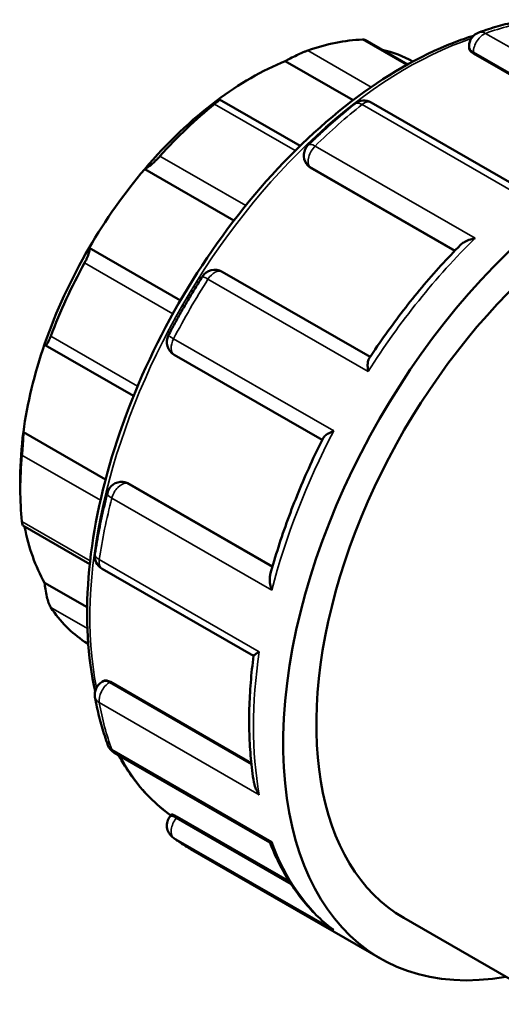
# Model space of a CAD drawing. Header units: millimetres. Extents: x 0 to 905, y -402 to 710.
# Tile 11 of 12: x 754 to 804, y 609 to 710. Entities that reach past the tile are written whole.
import ezdxf

# ---------------------------------------------------------------- set-up
doc = ezdxf.new("R2010")
doc.units = ezdxf.units.MM
doc.layers.add('Visible (ANSI)', color=7, linetype='Continuous', lineweight=50)
doc.layers.add('Visible Narrow (ANSI)', color=7, linetype='Continuous', lineweight=35)

msp = doc.modelspace()

# ---------------------------------------------------------------- linework, layer by layer
at = {"layer": 'Visible (ANSI)'}
for p, q in [((794.125, 705.375), (789.738, 707.902)), ((800.449, 707.058), (800.449, 707.251)), ((800.889, 706.506), (815.346, 698.18)), ((781.571, 705.71), (788.53, 701.702)), ((794.663, 705.674), (794.667, 705.672)), ((783.086, 697.01), (774.812, 701.775)), ((805.959, 692.503), (790.394, 701.466)), ((783.81, 695.078), (783.747, 695.169)), ((767.128, 694.623), (776.293, 689.345)), ((784.115, 694.804), (798.984, 686.242)), ((761.407, 686.524), (770.791, 681.12)), ((790.276, 675.324), (775.069, 684.081)), ((756.908, 676.541), (765.976, 671.319)), ((770.152, 675.559), (785.357, 666.804)), ((754.666, 667.616), (763.111, 662.753)), ((754.347, 662.952), (754.347, 661.73)), ((764.886, 662.491), (764.996, 662.481)), ((765.38, 662.355), (780.251, 653.792)), ((754.609, 657.998), (761.485, 654.038)), ((762.749, 653.577), (778.311, 644.615)), ((756.851, 652.138), (761.215, 649.625)), ((760.98, 646.056), (761.328, 645.855)), ((762.749, 641.951), (762.916, 642.047)), ((763.614, 641.945), (778.078, 633.616)), ((764.001, 634.672), (779.984, 625.468)), ((769.732, 628.135), (769.895, 628.338)), ((770.472, 628.077), (781.993, 621.442)), ((771.844, 624.768), (791.346, 613.538)), ((793.741, 617.697), (809.14, 608.83))]:
    msp.add_line(p, q, dxfattribs=at)
for centre, start, end in [((801.949, 707.251), 109.57816, 180), ((789.646, 700.166), 60.06401, 128.52221), ((784.975, 696.03), 134.38805, 215.02709), ((774.32, 682.781), 60.06401, 147.5592), ((770.901, 676.859), 152.44025, 240.06401), ((764.749, 660.997), 84.76275, 165.5934), ((763.498, 654.876), 171.44355, 240.06401), ((763.498, 640.651), 119.93599, 190.3147), ((764.749, 635.972), 200.04243, 240.06401), ((770.901, 627.195), 141.19183, 232.60651)]:
    msp.add_arc(centre, 1.5, start, end, dxfattribs=at)
for centre, major_axis, start_param, end_param in [((779.096, 675.982), (17.466, 30.33), 0.3497393, 0.5888711), ((778.035, 676.593), (16.718, 29.031), 0.0053324, 0.1777829), ((778.035, 676.593), (-16.718, -29.031), 3.7752436, 4.0748706), ((815.3, 655.134), (23.954, 41.596), 5.8321585, 9.8758048), ((778.035, 676.593), (-16.718, -29.031), 4.0748706, 4.4035621), ((779.096, 675.982), (17.466, 30.33), 0.9780578, 1.2171896), ((778.035, 676.593), (-16.718, -29.031), 4.4035621, 4.7031891), ((815.3, 655.134), (-21.558, -37.436), 3.8266153, 6.2831853), ((778.035, 676.593), (-16.718, -29.031), 4.7031891, 5.0318807), ((779.096, 675.982), (17.466, 30.33), 1.6063764, 1.8455081), ((778.035, 676.593), (-16.718, -29.031), 5.0318807, 5.3315077), ((778.035, 676.593), (-16.718, -29.031), 5.3315077, 5.4958534), ((779.096, 675.982), (17.466, 30.33), 2.2346949, 2.4738267), ((778.035, 676.593), (-16.718, -29.031), 5.6914664, 5.9598262), ((779.096, 675.982), (-17.466, -30.33), 6.0046061, 6.2437379)]:
    msp.add_ellipse(centre, major_axis=major_axis, ratio=0.5780931, start_param=start_param, end_param=end_param, dxfattribs=at)
for points, knots in [([(806.364, 709.972), (806.041, 709.916), (805.717, 709.854), (805.067, 709.717), (804.741, 709.642), (804.086, 709.48), (803.758, 709.393), (803.1, 709.206), (802.77, 709.106), (802.11, 708.894), (801.778, 708.782), (801.447, 708.664)], [5.94779243, 5.94779243, 5.94779243, 5.94779243, 5.97722982, 5.97722982, 6.00666722, 6.00666722, 6.03610462, 6.03610462, 6.06554201, 6.06554201, 6.09497941, 6.09497941, 6.09497941, 6.09497941]), ([(800.904, 708.326), (800.217, 708.113), (799.527, 707.872), (795.344, 706.248), (791.79, 704.196), (784.882, 698.913), (781.53, 695.68), (775.369, 688.374), (772.56, 684.303), (767.761, 675.729), (765.772, 671.228), (762.809, 662.24), (761.838, 657.754), (761.023, 649.238), (761.181, 645.208), (761.952, 641.407), (761.995, 641.205), (762.04, 641.004)], [6.0581062, 6.0581062, 6.0581062, 6.0581062, 6.1221707, 6.1221707, 6.4451358, 6.4451358, 6.7687035, 6.7687035, 7.0916563, 7.0916563, 7.4143721, 7.4143721, 7.7373931, 7.7373931, 8.0610227, 8.0610227, 8.0793065, 8.0793065, 8.0793065, 8.0793065]), ([(789.738, 707.902), (789.72, 707.912), (789.696, 707.921), (789.622, 707.936), (789.565, 707.939), (789.496, 707.936)], [0.764920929, 0.764920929, 0.764920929, 0.764920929, 0.785562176, 0.785562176, 0.817461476, 0.817461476, 0.817461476, 0.817461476]), ([(800.889, 706.506), (800.756, 706.582), (800.64, 706.674), (800.488, 706.866), (800.45, 706.966), (800.449, 707.056), (800.449, 707.057), (800.449, 707.058)], [0, 0, 0, 0, 0.05643998, 0.05643998, 0.11287995, 0.11287995, 0.11332387, 0.11332387, 0.11332387, 0.11332387]), ([(783.881, 706.812), (783.808, 706.786), (783.724, 706.755), (783.543, 706.682), (783.446, 706.642), (783.147, 706.512), (782.937, 706.414), (782.523, 706.214), (782.293, 706.098), (781.89, 705.887), (781.714, 705.791), (781.571, 705.71)], [0.2828472, 0.2828472, 0.2828472, 0.2828472, 0.3147465, 0.3147465, 0.3466458, 0.3466458, 0.4104444, 0.4104444, 0.48806941, 0.48806941, 0.56096656, 0.56096656, 0.56096656, 0.56096656]), ([(774.5, 701.638), (774.601, 701.695), (774.688, 701.74), (774.803, 701.785), (774.828, 701.783), (774.796, 701.726), (774.75, 701.676), (774.624, 701.561), (774.572, 701.516), (774.452, 701.415), (774.384, 701.359), (774.31, 701.3)], [0.53934212, 0.53934212, 0.53934212, 0.53934212, 0.61223927, 0.61223927, 0.68986428, 0.68986428, 0.75366288, 0.75366288, 0.78556218, 0.78556218, 0.81746148, 0.81746148, 0.81746148, 0.81746148]), ([(788.712, 701.34), (788.386, 701.081), (788.062, 700.817), (787.416, 700.279), (787.094, 700.006), (786.452, 699.449), (786.133, 699.167), (785.497, 698.592), (785.181, 698.3), (784.551, 697.707), (784.238, 697.407), (783.926, 697.101)], [0.1882059, 0.1882059, 0.1882059, 0.1882059, 0.21764329, 0.21764329, 0.24708069, 0.24708069, 0.27651809, 0.27651809, 0.30595548, 0.30595548, 0.33539288, 0.33539288, 0.33539288, 0.33539288]), ([(768.695, 695.957), (768.627, 695.881), (768.554, 695.803), (768.403, 695.647), (768.326, 695.569), (768.097, 695.345), (767.948, 695.209), (767.668, 694.97), (767.524, 694.858), (767.29, 694.7), (767.196, 694.649), (767.128, 694.623)], [0.2828472, 0.2828472, 0.2828472, 0.2828472, 0.3147465, 0.3147465, 0.3466458, 0.3466458, 0.4104444, 0.4104444, 0.48806941, 0.48806941, 0.56096656, 0.56096656, 0.56096656, 0.56096656]), ([(799.569, 686.841), (798.888, 686.151), (798.215, 685.441), (796.889, 683.982), (796.236, 683.234), (794.953, 681.703), (794.323, 680.92), (793.088, 679.322), (792.483, 678.507), (791.301, 676.85), (790.724, 676.007), (790.162, 675.151)], [0.36060202, 0.36060202, 0.36060202, 0.36060202, 0.42563568, 0.42563568, 0.49066934, 0.49066934, 0.55570299, 0.55570299, 0.62073665, 0.62073665, 0.68577031, 0.68577031, 0.68577031, 0.68577031]), ([(799.569, 686.841), (799.66, 686.933), (799.77, 687.017), (800.051, 687.191), (800.233, 687.276), (800.625, 687.419), (800.839, 687.477), (801.061, 687.518), (801.064, 687.519), (801.066, 687.519)], [0.10623208, 0.10623208, 0.10623208, 0.10623208, 0.1550713, 0.1550713, 0.21901316, 0.21901316, 0.28616153, 0.28616153, 0.28693449, 0.28693449, 0.28693449, 0.28693449]), ([(761.407, 686.524), (761.442, 686.501), (761.463, 686.45), (761.465, 686.279), (761.442, 686.155), (761.361, 685.883), (761.303, 685.727), (761.188, 685.463), (761.145, 685.37), (761.053, 685.182), (761.003, 685.087), (760.952, 684.994)], [0.53934212, 0.53934212, 0.53934212, 0.53934212, 0.61223927, 0.61223927, 0.68986428, 0.68986428, 0.75366288, 0.75366288, 0.78556218, 0.78556218, 0.81746148, 0.81746148, 0.81746148, 0.81746148]), ([(773.054, 683.586), (772.805, 683.194), (772.56, 682.8), (772.075, 682.008), (771.835, 681.609), (771.364, 680.808), (771.131, 680.406), (770.674, 679.597), (770.448, 679.19), (770.004, 678.374), (769.786, 677.964), (769.571, 677.553)], [0.71180467, 0.71180467, 0.71180467, 0.71180467, 0.74124207, 0.74124207, 0.77067947, 0.77067947, 0.80011686, 0.80011686, 0.82955426, 0.82955426, 0.85899166, 0.85899166, 0.85899166, 0.85899166]), ([(757.481, 677.473), (757.445, 677.376), (757.407, 677.282), (757.333, 677.108), (757.296, 677.028), (757.191, 676.815), (757.128, 676.711), (757.018, 676.566), (756.966, 676.529), (756.891, 676.54), (756.865, 676.583), (756.851, 676.65)], [0.2828472, 0.2828472, 0.2828472, 0.2828472, 0.3147465, 0.3147465, 0.3466458, 0.3466458, 0.4104444, 0.4104444, 0.48806941, 0.48806941, 0.56096656, 0.56096656, 0.56096656, 0.56096656]), ([(790.067, 673.843), (790.067, 673.846), (790.067, 673.848), (790.041, 674.047), (790.028, 674.236), (790.025, 674.574), (790.036, 674.726), (790.081, 674.977), (790.115, 675.08), (790.162, 675.151)], [-0.00078042, -0.00078042, -0.00078042, -0.00078042, 0, 0, 0.06664922, 0.06664922, 0.13021479, 0.13021479, 0.18918943, 0.18918943, 0.18918943, 0.18918943]), ([(754.666, 667.616), (754.667, 667.496), (754.665, 667.339), (754.651, 666.961), (754.64, 666.735), (754.613, 666.31), (754.597, 666.087), (754.57, 665.757), (754.561, 665.647), (754.542, 665.437), (754.533, 665.336), (754.524, 665.245)], [0.53934212, 0.53934212, 0.53934212, 0.53934212, 0.61223927, 0.61223927, 0.68986428, 0.68986428, 0.75366288, 0.75366288, 0.78556218, 0.78556218, 0.81746148, 0.81746148, 0.81746148, 0.81746148]), ([(785.45, 666.991), (785.488, 667.065), (785.556, 667.143), (785.746, 667.307), (785.874, 667.394), (786.172, 667.565), (786.346, 667.649), (786.534, 667.728), (786.536, 667.729), (786.538, 667.73)], [0.09874846, 0.09874846, 0.09874846, 0.09874846, 0.1550713, 0.1550713, 0.21901316, 0.21901316, 0.28616153, 0.28616153, 0.28693449, 0.28693449, 0.28693449, 0.28693449]), ([(785.45, 666.991), (784.991, 666.076), (784.549, 665.155), (783.704, 663.302), (783.301, 662.37), (782.534, 660.501), (782.17, 659.563), (781.485, 657.685), (781.163, 656.745), (780.562, 654.866), (780.283, 653.927), (780.026, 652.991)], [0.88502947, 0.88502947, 0.88502947, 0.88502947, 0.95005904, 0.95005904, 1.01508861, 1.01508861, 1.08011819, 1.08011819, 1.14514776, 1.14514776, 1.21017734, 1.21017734, 1.21017734, 1.21017734]), ([(763.296, 661.37), (763.188, 660.947), (763.084, 660.525), (762.885, 659.683), (762.79, 659.262), (762.609, 658.423), (762.524, 658.005), (762.362, 657.17), (762.286, 656.754), (762.143, 655.925), (762.076, 655.511), (762.014, 655.1)], [1.23540345, 1.23540345, 1.23540345, 1.23540345, 1.26484084, 1.26484084, 1.29427824, 1.29427824, 1.32371564, 1.32371564, 1.35315303, 1.35315303, 1.38259043, 1.38259043, 1.38259043, 1.38259043]), ([(754.524, 658.419), (754.533, 658.338), (754.542, 658.266), (754.561, 658.148), (754.57, 658.101), (754.59, 658.025), (754.6, 658.004), (754.609, 657.998)], [0.2828472, 0.2828472, 0.2828472, 0.2828472, 0.3147465, 0.3147465, 0.3466458, 0.3466458, 0.38595118, 0.38595118, 0.38595118, 0.38595118]), ([(780.188, 651.357), (780.187, 651.359), (780.186, 651.361), (780.112, 651.571), (780.056, 651.782), (779.983, 652.186), (779.965, 652.382), (779.972, 652.717), (779.99, 652.862), (780.026, 652.991)], [-0.00078042, -0.00078042, -0.00078042, -0.00078042, 0, 0, 0.06664922, 0.06664922, 0.13021479, 0.13021479, 0.18181727, 0.18181727, 0.18181727, 0.18181727]), ([(756.851, 652.138), (756.865, 651.938), (756.891, 651.707), (756.966, 651.208), (757.018, 650.939), (757.128, 650.481), (757.191, 650.26), (757.296, 649.969), (757.333, 649.879), (757.407, 649.721), (757.445, 649.652), (757.481, 649.597)], [0.53934212, 0.53934212, 0.53934212, 0.53934212, 0.61223927, 0.61223927, 0.68986428, 0.68986428, 0.75366288, 0.75366288, 0.78556218, 0.78556218, 0.81746148, 0.81746148, 0.81746148, 0.81746148]), ([(778.312, 644.625), (778.19, 643.701), (778.092, 642.786), (777.946, 640.977), (777.897, 640.082), (777.85, 638.317), (777.852, 637.447), (777.905, 635.735), (777.956, 634.892), (778.11, 633.239), (778.212, 632.428), (778.339, 631.634)], [1.40667329, 1.40667329, 1.40667329, 1.40667329, 1.47310021, 1.47310021, 1.53952713, 1.53952713, 1.60595406, 1.60595406, 1.67238098, 1.67238098, 1.7388079, 1.7388079, 1.7388079, 1.7388079]), ([(778.312, 644.625), (778.314, 644.637), (778.328, 644.656), (778.394, 644.718), (778.462, 644.768), (778.643, 644.888), (778.758, 644.959), (778.893, 645.037), (778.894, 645.038), (778.896, 645.039)], [0.11597164, 0.11597164, 0.11597164, 0.11597164, 0.1550713, 0.1550713, 0.21901316, 0.21901316, 0.28616153, 0.28616153, 0.28693449, 0.28693449, 0.28693449, 0.28693449]), ([(762.916, 642.047), (762.916, 642.047), (762.917, 642.047), (762.995, 642.092), (763.1, 642.11), (763.344, 642.074), (763.481, 642.021), (763.614, 641.945)], [-0.11303197, -0.11303197, -0.11303197, -0.11303197, -0.11287995, -0.11287995, -0.05643998, -0.05643998, 0, 0, 0, 0]), ([(762.022, 640.382), (762.085, 640.035), (762.153, 639.692), (762.299, 639.012), (762.377, 638.676), (762.543, 638.011), (762.631, 637.682), (762.817, 637.033), (762.915, 636.712), (763.12, 636.079), (763.227, 635.766), (763.34, 635.458)], [1.75900222, 1.75900222, 1.75900222, 1.75900222, 1.78843962, 1.78843962, 1.81787702, 1.81787702, 1.84731441, 1.84731441, 1.87675181, 1.87675181, 1.90618921, 1.90618921, 1.90618921, 1.90618921]), ([(764.449, 634.413), (764.851, 633.673), (765.289, 632.971), (766.914, 630.698), (768.274, 629.327), (769.813, 628.236)], [8.29999288, 8.29999288, 8.29999288, 8.29999288, 8.3835526, 8.3835526, 8.58673149, 8.58673149, 8.58673149, 8.58673149]), ([(778.896, 630.354), (778.894, 630.356), (778.893, 630.358), (778.761, 630.539), (778.647, 630.733), (778.467, 631.128), (778.399, 631.33), (778.351, 631.568), (778.345, 631.601), (778.339, 631.634)], [-0.00078042, -0.00078042, -0.00078042, -0.00078042, 0, 0, 0.06664922, 0.06664922, 0.13021479, 0.13021479, 0.14046972, 0.14046972, 0.14046972, 0.14046972]), ([(769.895, 628.337), (769.899, 628.342), (769.908, 628.344), (769.955, 628.337), (770.022, 628.313), (770.214, 628.221), (770.339, 628.154), (770.472, 628.077)], [-0.13584125, -0.13584125, -0.13584125, -0.13584125, -0.11287995, -0.11287995, -0.05643998, -0.05643998, 0, 0, 0, 0]), ([(769.99, 626.003), (770.108, 625.913), (770.228, 625.824), (770.469, 625.649), (770.591, 625.564), (770.836, 625.396), (770.959, 625.313), (771.209, 625.152), (771.334, 625.073), (771.588, 624.918), (771.715, 624.842), (771.844, 624.768)], [2.282600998, 2.282600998, 2.282600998, 2.282600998, 2.297706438, 2.297706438, 2.312811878, 2.312811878, 2.327917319, 2.327917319, 2.343022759, 2.343022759, 2.358128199, 2.358128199, 2.358128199, 2.358128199]), ([(779.975, 625.473), (780.26, 624.74), (780.573, 624.033), (781.258, 622.669), (781.629, 622.013), (782.428, 620.76), (782.855, 620.163), (783.763, 619.031), (784.244, 618.497), (785.258, 617.497), (785.791, 617.03), (786.348, 616.599)], [1.92278783, 1.92278783, 1.92278783, 1.92278783, 1.99379536, 1.99379536, 2.06511746, 2.06511746, 2.13643956, 2.13643956, 2.20776166, 2.20776166, 2.27908377, 2.27908377, 2.27908377, 2.27908377]), ([(779.984, 625.468), (779.992, 625.463), (780.003, 625.461), (780.054, 625.464), (780.111, 625.485), (780.186, 625.523), (780.187, 625.524), (780.188, 625.524)], [0.194321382, 0.194321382, 0.194321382, 0.194321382, 0.219013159, 0.219013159, 0.286161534, 0.286161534, 0.286934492, 0.286934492, 0.286934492, 0.286934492]), ([(786.538, 616.464), (786.536, 616.465), (786.534, 616.467), (786.469, 616.509), (786.407, 616.553), (786.348, 616.599)], [-0.000780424, -0.000780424, -0.000780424, -0.000780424, 0, 0, 0.022897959, 0.022897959, 0.022897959, 0.022897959])]:
    msp.add_open_spline(points, degree=3, knots=knots, dxfattribs=at)
for points in [[(794.69, 705.684), (794.681, 705.681), (794.672, 705.678), (794.663, 705.674)], [(784.115, 694.804), (783.995, 694.873), (783.888, 694.967), (783.81, 695.078)], [(764.996, 662.481), (765.129, 662.468), (765.262, 662.423), (765.38, 662.355)], [(760.952, 646.073), (760.961, 646.067), (760.971, 646.061), (760.98, 646.056)]]:
    msp.add_open_spline(points, degree=3, dxfattribs=at)
at = {"layer": 'Visible Narrow (ANSI)'}
for p, q in [((818.588, 699.103), (802.148, 708.57)), ((789.496, 707.936), (794.033, 705.324)), ((790.402, 703.057), (783.881, 706.812)), ((800.889, 706.506), (800.889, 706.64)), ((800.889, 706.64), (815.478, 698.239)), ((774.31, 701.3), (782.596, 696.529)), ((789.447, 701.256), (805.888, 691.789)), ((801.066, 687.519), (784.626, 696.987)), ((777.505, 690.884), (768.695, 695.957)), ((784.115, 694.804), (784.057, 694.887)), ((784.057, 694.887), (799.015, 686.274)), ((760.952, 684.994), (770.023, 679.77)), ((773.627, 683.311), (790.067, 673.843)), ((766.398, 672.338), (757.481, 677.473)), ((786.538, 667.73), (770.098, 677.198)), ((754.524, 665.245), (762.585, 660.603)), ((780.239, 653.75), (765.28, 662.364)), ((765.28, 662.364), (765.38, 662.355)), ((763.748, 660.824), (780.188, 651.357)), ((761.524, 654.388), (754.524, 658.419)), ((778.896, 645.039), (762.456, 654.506)), ((757.481, 649.597), (761.238, 647.434)), ((761.328, 645.857), (760.952, 646.073)), ((763.498, 641.877), (763.614, 641.945)), ((778.093, 633.473), (763.498, 641.877)), ((762.456, 639.822), (778.896, 630.354)), ((780.188, 625.524), (763.748, 634.991)), ((770.371, 627.952), (770.472, 628.077)), ((782.181, 621.15), (770.371, 627.952)), ((770.098, 625.931), (786.538, 616.464))]:
    msp.add_line(p, q, dxfattribs=at)
for centre, major_axis, ratio, start_param, end_param in [((795.798, 666.364), (23.954, 41.596), 0.5780931, 0.4480716, 0.5952586), ((794.086, 667.349), (22.995, 39.932), 0.5780931, 0.5799622, 2.5577721), ((801.949, 707.251), (-0.749, -1.3), 0.5780931, 3.7368512, 5.4958534), ((801.949, 707.251), (-0.503, 1.413), 0.6756267, 5.6136778, 6.2831853), ((801.949, 707.251), (-1.5, 0), 0.5758617, 0, 0.7853982), ((795.798, 666.364), (23.954, 41.596), 0.5780931, 0.9716704, 1.1188573), ((789.646, 700.166), (-0.934, 1.174), 0.460143, 5.4214476, 6.2831853), ((789.646, 700.166), (0.749, 1.3), 0.5780931, 0, 0.9716704), ((784.975, 696.03), (-0.749, -1.3), 0.5780931, 4.26045, 6.0194522), ((784.975, 696.03), (-1.049, 1.072), 0.3563432, 5.3794862, 6.2831853), ((784.975, 696.03), (-1.228, -0.861), 0.7877574, 0, 0.3525803), ((812.238, 656.897), (23.954, 41.596), 0.5780931, 1.1188573, 1.4952691), ((774.32, 682.781), (0.749, 1.3), 0.5780931, 0, 1.4952691), ((795.798, 666.364), (23.954, 41.596), 0.5780931, 1.4952691, 1.6424561), ((774.32, 682.781), (-1.266, 0.805), 0.0615694, 5.3301261, 6.2831853), ((770.901, 676.859), (-1.33, 0.694), 0.0584223, 0, 0.9531938), ((770.901, 676.859), (-0.749, -1.3), 0.5780931, 4.7840488, 6.2831853), ((812.238, 656.897), (23.954, 41.596), 0.5780931, 1.6424561, 2.0188679), ((764.749, 660.997), (0.137, 1.494), 0.7885742, 5.935257, 6.2831853), ((764.749, 660.997), (0.749, 1.3), 0.5780931, 0.2598657, 2.0188679), ((795.798, 666.364), (23.954, 41.596), 0.5780931, 2.0188679, 2.1660549), ((764.749, 660.997), (-1.453, 0.373), 0.3535016, 0, 0.904607), ((763.498, 654.876), (-1.483, 0.223), 0.4575335, 0, 0.8630372), ((763.498, 654.876), (-0.749, -1.3), 0.5780931, 5.3076475, 6.2831853), ((812.238, 656.897), (23.954, 41.596), 0.5780931, 2.1660549, 2.5424667), ((763.498, 640.651), (-0.749, -1.3), 0.5780931, 3.9250571, 5.6840593), ((763.498, 640.651), (-0.749, 1.3), 0.5780931, 5.4997209, 6.2831853), ((763.498, 640.651), (-1.476, -0.269), 0.6738522, 0, 0.6722769), ((795.798, 666.364), (23.954, 41.596), 0.5780931, 2.5424667, 2.6896537), ((764.749, 635.972), (-1.409, -0.514), 0.734049, 0, 0.5523994), ((764.749, 635.972), (-0.749, -1.3), 0.5780931, 5.8312463, 6.2831853), ((794.086, 667.349), (-22.995, -39.932), 0.5780931, 5.9360572, 6.2262692), ((770.901, 627.195), (-1.169, 0.94), 0.2127125, 5.3454715, 6.2831853), ((770.901, 627.195), (-0.749, -1.3), 0.5780931, 4.4486559, 6.2076581), ((770.901, 627.195), (-0.911, -1.192), 0.8136446, 0, 0.1061043), ((795.798, 666.364), (-23.954, -41.596), 0.5780931, 6.2076581, 6.2831853), ((812.238, 656.897), (-23.954, -41.596), 0.5780931, 5.8312463, 6.2076581)]:
    msp.add_ellipse(centre, major_axis=major_axis, ratio=ratio, start_param=start_param, end_param=end_param, dxfattribs=at)

doc.saveas('drawing.dxf')
